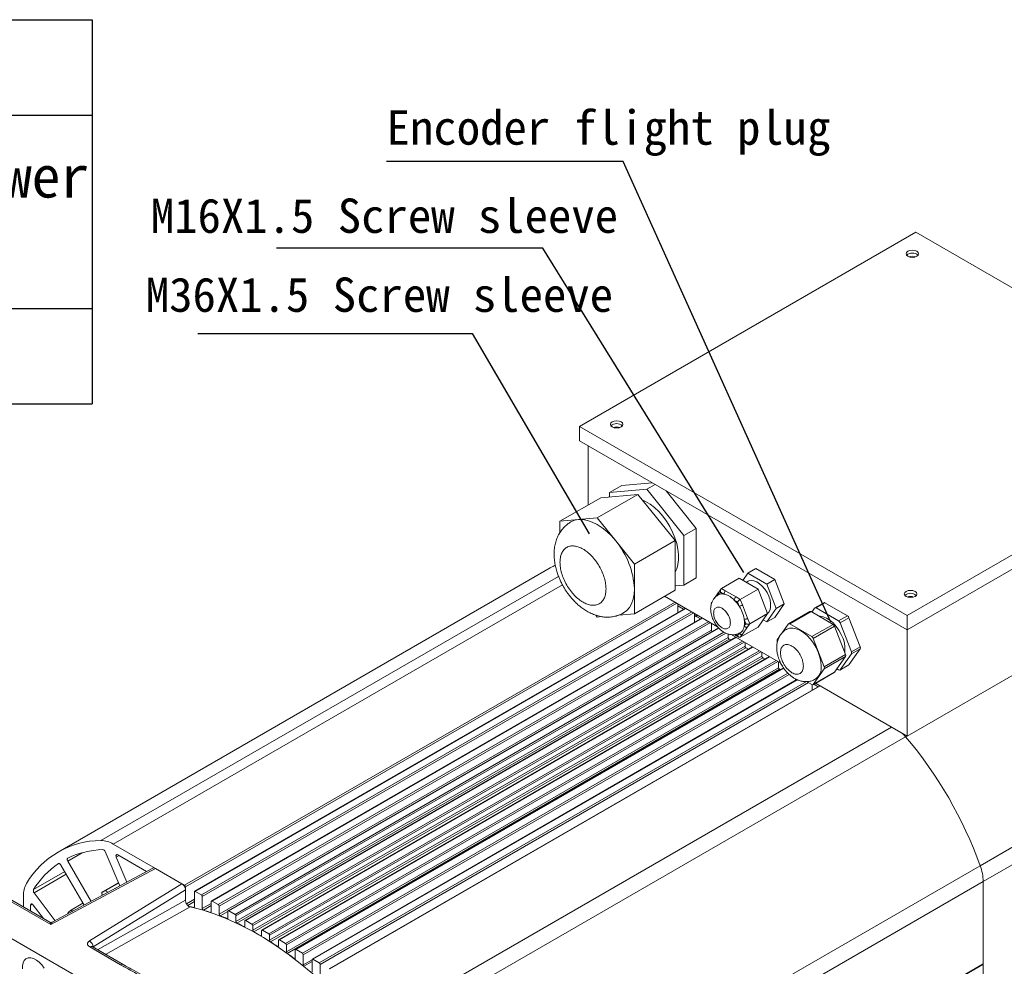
# Model space of a CAD drawing. Header units: inches. Extents: x -2985 to 8431, y -15940 to -4411.
# Tile 14 of 16: x 360 to 636, y -15518 to -15254. Entities that reach past the tile are written whole.
import ezdxf

# ---------------------------------------------------------------- set-up
doc = ezdxf.new("R2010")
doc.units = ezdxf.units.IN
doc.header["$MEASUREMENT"] = 0
doc.layers.add('尺寸线', color=7, linetype='Continuous')

# ---------------------------------------------------------------- blocks, each defined once
blk = doc.blocks.new('*T50')
at = {"color": 0, "linetype": 'ByBlock', "lineweight": -2, "transparency": 16777216}
for p, q in [((0, 0), (1240.9, 0)), ((0, 0), (0, -107.37)), ((1240.9, 0), (1240.9, -107.37)), ((0, -26.66), (1240.9, -26.66)), ((162.93, -26.66), (162.93, -107.37)), ((340.68, -26.66), (340.68, -107.37)), ((414.74, -26.66), (414.74, -107.37)), ((488.8, -26.66), (488.8, -107.37)), ((651.73, -26.66), (651.73, -107.37)), ((814.66, -26.66), (814.66, -107.37)), ((888.72, -26.66), (888.72, -107.37)), ((962.78, -26.66), (962.78, -107.37)), ((1036.84, -26.66), (1036.84, -107.37)), ((1166.84, -26.66), (1166.84, -107.37)), ((0, -51.04), (340.68, -51.04)), ((74.06, -51.04), (74.06, -107.37)), ((236.99, -51.04), (236.99, -107.37)), ((488.8, -51.04), (814.66, -51.04)), ((562.86, -51.04), (562.86, -107.37)), ((725.79, -51.04), (725.79, -107.37)), ((0, -80.71), (1240.9, -80.71)), ((0, -107.37), (1240.9, -107.37))]:
    blk.add_line(p, q, dxfattribs=at)
at = {"color": 0, "transparency": 16777216, "attachment_point": 5}
for s, insert, char_height, width in [('{\\fSimSun|b0|i0|c0|p34;Motor specifications}', (620.45, -13.33), 11.8497, 1240.7847), ('{\\fSimSun|b0|i0|c0|p34;No. of motor poles}', (925.75, -53.69), 11.8497, 73.9403), ('{\\fSimSun|b0|i0|c0|p34;Torque factor Nm/A}', (999.81, -53.69), 11.8497, 73.9403), ('{\\fSimSun|b0|i0|c0|p34;Power KW}', (81.47, -38.85), 11.8479, 162.8127), ('{\\fSimSun|b0|i0|c0|p34;Speed rpm}', (251.81, -38.85), 11.8479, 177.6248), ('{\\fSimSun|b0|i0|c0|p34;Current A}', (570.26, -38.85), 11.8479, 162.8127), ('{\\fSimSun|b0|i0|c0|p34;Torque N.m}', (733.2, -38.85), 11.8479, 162.8127), ('{\\fSimSun|b0|i0|c0|p34;Inertia Kg.m²}', (851.69, -53.69), 11.8497, 73.9403), ('{\\fSimSun|b0|i0|c0|p34;Fan power W}', (1203.87, -53.69), 11.8497, 73.9403), ('{\\fSimSun|b0|i0|c0|p34;Frequency Hz}', (377.71, -53.69), 10.7709, 73.9403), ('{\\fSimSun|b0|i0|c0|p34;Voltage V}', (451.77, -53.69), 11.8479, 73.9403), ('{\\fSimSun|b0|i0|c0|p34;Encoder type}', (1101.84, -53.69), 11.8497, 129.88), ('{\\fSimSun|b0|i0|c0|p34;Operational rating}', (37.03, -65.88), 9.425, 73.9403), ('{\\fSimSun|b0|i0|c0|p34;30 minutes overload}', (118.5, -65.88), 9.425, 88.7524), ('{\\fSimSun|b0|i0|c0|p34;Operational rating}', (199.96, -65.88), 9.425, 73.9403), ('{\\fSimSun|b0|i0|c0|p34;Max mechanical speed}', (288.84, -65.88), 9.425, 103.5644), ('{\\fSimSun|b0|i0|c0|p34;Operational rating}', (525.83, -65.88), 9.425, 73.9403), ('{\\fSimSun|b0|i0|c0|p34;30 minutes overload}', (607.29, -65.88), 9.425, 88.7524), ('{\\fSimSun|b0|i0|c0|p34;Operational rating}', (688.76, -65.88), 9.425, 73.9403), ('{\\fSimSun|b0|i0|c0|p34;\\H0.7955x;30 minutes overload}', (770.23, -65.88), 11.8479, 88.7524), ('{\\fSimSun|b0|i0|c0|p34;5V - Incremental 2500 lines}', (1101.84, -94.04), 9.4264, 129.88), ('18.5', (37.03, -94.04), 11.848, 73.9403), ('22', (118.5, -94.04), 11.848, 88.7524), ('1500', (199.96, -94.04), 11.848, 73.9403), ('6000', (288.84, -94.04), 11.848, 103.5644), ('100', (377.71, -94.04), 11.848, 73.9403), ('380', (451.77, -94.04), 11.848, 73.9403), ('35.7', (525.83, -94.04), 11.848, 73.9403), ('42', (607.29, -94.04), 11.848, 88.7524), ('118', (688.76, -94.04), 11.848, 73.9403), ('140', (770.23, -94.04), 11.848, 88.7524), ('0.0954', (851.69, -94.04), 11.85, 73.9403), ('4', (925.75, -94.04), 11.85, 73.9403), ('3.30', (999.81, -94.04), 11.85, 73.9403), ('40', (1203.87, -94.04), 11.85, 73.9403)]:
    blk.add_mtext(s, dxfattribs=dict(at, insert=insert, char_height=char_height, width=width))

msp = doc.modelspace()

# ---------------------------------------------------------------- linework, layer by layer
at = {"color": 7, "linetype": 'Continuous', "lineweight": 15}
for p, q in [((516.8237, -15367.4998), (610.8689, -15313.222)), ((610.8689, -15313.222), (702.4393, -15366.0714)), ((702.4393, -15366.0714), (608.3941, -15420.3492)), ((608.3941, -15420.3492), (516.8237, -15367.4998)), ((516.8237, -15371.5013), (516.8237, -15367.4998)), ((608.3941, -15424.3507), (516.8237, -15371.5013)), ((702.4393, -15370.073), (608.3941, -15424.3507)), ((519.2986, -15389.4314), (519.2986, -15372.9297)), ((537.1709, -15383.2446), (528.7031, -15384.0036)), ((528.7031, -15384.0036), (525.2383, -15386.0033)), ((535.6328, -15385.0716), (525.2383, -15386.0033)), ((525.2383, -15386.0033), (525.2383, -15387.2098)), ((535.6328, -15385.0716), (537.9846, -15383.7142)), ((546.0272, -15398.0016), (535.6328, -15385.0716)), ((549.4921, -15396.0019), (541.0243, -15385.4686)), ((522.7634, -15387.4317), (511.379, -15394.0022)), ((521.7735, -15393.0704), (533.1579, -15386.4999)), ((533.1579, -15386.4999), (522.7634, -15387.4317)), ((543.5524, -15399.4299), (533.1579, -15386.4999)), ((516.5762, -15393.5363), (511.379, -15394.0022)), ((511.379, -15394.0022), (511.379, -15397.164)), ((521.7735, -15393.0704), (516.5762, -15393.5363)), ((526.9707, -15399.5354), (521.7735, -15393.0704)), ((549.4921, -15396.0019), (546.0272, -15398.0016)), ((549.4921, -15409.8636), (549.4921, -15396.0019)), ((532.1679, -15406.0004), (526.9707, -15399.5354)), ((543.5524, -15399.4299), (532.1679, -15406.0004)), ((543.5524, -15413.2917), (543.5524, -15399.4299)), ((546.0272, -15411.8633), (546.0272, -15398.0016)), ((608.3941, -15454.0772), (699.9644, -15401.2278)), ((508.6655, -15407.0841), (371.0626, -15486.501)), ((510.0654, -15406.2762), (508.6655, -15407.0841)), ((508.6655, -15407.0841), (510.0636, -15406.3399)), ((508.6655, -15407.0841), (510.0536, -15406.3448)), ((532.1679, -15412.9313), (532.1679, -15406.0004)), ((566.1527, -15407.2606), (563.9253, -15408.5461)), ((571.4395, -15410.3118), (566.1527, -15407.2606)), ((549.4921, -15409.8636), (546.0272, -15411.8633)), ((561.4504, -15409.9744), (556.5007, -15412.8312)), ((566.7372, -15413.0257), (561.4504, -15409.9744)), ((563.9253, -15408.5461), (562.4972, -15410.5786)), ((569.2121, -15411.5974), (563.9253, -15408.5461)), ((571.4395, -15410.3118), (569.2121, -15411.5974)), ((574.0829, -15417.1252), (571.4395, -15410.3118)), ((532.1679, -15419.8621), (532.1679, -15412.9313)), ((543.5524, -15413.2917), (532.1679, -15419.8621)), ((543.5524, -15412.0852), (546.0272, -15411.8633)), ((556.3478, -15412.9744), (555.7564, -15413.8161)), ((557.701, -15413.5239), (556.5007, -15412.8312)), ((560.5872, -15415.1897), (557.701, -15413.5239)), ((566.7372, -15413.0257), (561.7875, -15415.8824)), ((563.9444, -15410.8124), (563.4234, -15411.1131)), ((569.3806, -15419.8391), (566.7372, -15413.0257)), ((571.8555, -15418.4107), (569.2121, -15411.5974)), ((540.6394, -15414.9729), (555.4118, -15423.4987)), ((555.5921, -15414.6319), (555.8342, -15414.5042)), ((555.8342, -15414.5042), (556.2915, -15413.8534)), ((556.2915, -15413.8534), (557.206, -15414.3813)), ((560.0922, -15416.047), (561.0067, -15416.5748)), ((561.7875, -15415.8824), (560.5872, -15415.1897)), ((562.3876, -15417.4294), (561.7875, -15415.8824)), ((546.4197, -15418.309), (409.2393, -15497.4821)), ((544.2948, -15417.0826), (544.2948, -15419.5354)), ((545.9242, -15418.595), (544.2948, -15417.6546)), ((561.0067, -15416.5748), (561.464, -15417.7535)), ((563.8307, -15421.1489), (562.3876, -15417.4294)), ((569.2121, -15422.1729), (571.8555, -15418.4107)), ((571.4395, -15420.8873), (574.0829, -15417.1252)), ((574.0829, -15417.1252), (571.8555, -15418.4107)), ((582.548, -15418.2936), (581.7626, -15419.4114)), ((585.1016, -15416.7922), (582.6268, -15418.2205)), ((582.9767, -15418.2552), (585.4515, -15416.8268)), ((589.2637, -15421.8837), (582.9767, -15418.2552)), ((591.7386, -15420.4553), (585.4515, -15416.8268)), ((551.122, -15421.0229), (413.9415, -15500.196)), ((521.3587, -15420.278), (521.7735, -15420.7939)), ((521.7735, -15420.7939), (523.0218, -15420.682)), ((527.8666, -15420.2477), (532.1679, -15419.8621)), ((548.9971, -15419.7965), (548.9971, -15422.2493)), ((549.4921, -15420.6542), (548.9971, -15420.3685)), ((548.9971, -15420.3685), (550.6265, -15421.3089)), ((549.4921, -15420.0822), (549.4921, -15420.6542)), ((549.9876, -15420.3682), (549.4921, -15420.6542)), ((551.1007, -15421.0109), (551.1007, -15421.0352)), ((562.9071, -15421.473), (563.3644, -15422.6516)), ((564.4309, -15422.6958), (563.8307, -15421.1489)), ((569.3806, -15419.8391), (564.4309, -15422.6958)), ((566.7372, -15423.6012), (569.3806, -15419.8391)), ((568.1653, -15421.5687), (569.2121, -15422.1729)), ((571.4395, -15420.8873), (569.2121, -15422.1729)), ((581.2133, -15419.2617), (575.2736, -15422.6898)), ((575.6235, -15422.7244), (581.5632, -15419.2963)), ((587.7073, -15422.8424), (581.5632, -15419.2963)), ((591.7386, -15420.4553), (589.2637, -15421.8837)), ((589.6924, -15422.4169), (592.1672, -15420.9885)), ((595.3107, -15429.0909), (592.1672, -15420.9885)), ((608.3941, -15420.3492), (608.3941, -15424.3507)), ((416.0964, -15503.9098), (553.6994, -15424.4929)), ((555.6955, -15423.8111), (418.6438, -15502.9099)), ((553.6994, -15422.5104), (553.6994, -15424.4929)), ((566.7372, -15423.6012), (561.7875, -15426.4579)), ((562.3876, -15425.6038), (563.8307, -15423.55)), ((563.3644, -15422.6516), (562.9071, -15423.3024)), ((563.8307, -15423.55), (564.4309, -15422.6958)), ((575.1949, -15422.7628), (573.4801, -15425.2033)), ((581.7676, -15426.2704), (575.6235, -15422.7244)), ((587.7073, -15422.8424), (581.7676, -15426.2704)), ((582.1963, -15426.8037), (588.136, -15423.3756)), ((591.2081, -15431.2939), (588.136, -15423.3756)), ((592.8359, -15430.5193), (589.6924, -15422.4169)), ((608.3941, -15424.3507), (608.3941, -15454.0772)), ((420.7986, -15505.9349), (558.4016, -15426.518)), ((558.6711, -15426.9583), (421.0681, -15506.3752)), ((560.5265, -15426.4507), (423.346, -15505.6237)), ((558.4016, -15425.5559), (558.4016, -15426.518)), ((559.2712, -15425.7262), (573.1069, -15433.7114)), ((560.1687, -15425.763), (560.2373, -15425.7998)), ((560.2373, -15425.7998), (561.3539, -15426.4443)), ((561.464, -15425.3562), (561.0067, -15426.007)), ((561.7875, -15426.4579), (562.3876, -15425.6038)), ((572.7211, -15426.2834), (572.1228, -15427.135)), ((585.2684, -15434.7219), (582.1963, -15426.8037)), ((425.5009, -15508.3646), (563.1039, -15428.9477)), ((563.3552, -15429.3786), (425.7522, -15508.7955)), ((565.2288, -15429.1646), (428.0483, -15508.3376)), ((563.1039, -15427.9382), (563.1039, -15428.9477)), ((592.1672, -15434.1365), (595.3107, -15429.6626)), ((595.3107, -15429.0909), (592.8359, -15430.5193)), ((592.8359, -15431.091), (595.3107, -15429.6626)), ((430.2031, -15511.1942), (567.8061, -15431.7773)), ((568.0393, -15432.1972), (430.4363, -15511.6141)), ((569.931, -15431.8785), (432.7506, -15511.0515)), ((567.8061, -15430.6521), (567.8061, -15431.7773)), ((591.2081, -15431.2939), (585.2684, -15434.7219)), ((585.2684, -15435.2936), (591.2081, -15431.8655)), ((588.136, -15436.2377), (591.2081, -15431.8655)), ((589.6924, -15435.5648), (592.8359, -15431.091)), ((434.9054, -15514.4254), (572.5084, -15435.0085)), ((572.7233, -15435.4159), (435.1203, -15514.8328)), ((573.8837, -15435.025), (437.4528, -15513.7654)), ((572.5084, -15433.366), (572.5084, -15435.0085)), ((572.7233, -15435.4159), (572.9362, -15435.5718)), ((582.1963, -15439.6658), (585.2684, -15435.2936)), ((588.7785, -15435.3232), (589.2637, -15435.6033)), ((589.6136, -15435.6379), (592.0885, -15434.2095)), ((592.1672, -15434.1365), (589.6924, -15435.5648)), ((723.8737, -15435.4808), (628.8385, -15490.3299)), ((577.6241, -15438.294), (442.1551, -15516.4793)), ((577.2106, -15438.0949), (577.2106, -15438.5326)), ((582.1175, -15439.7388), (588.0572, -15436.3107)), ((588.136, -15436.2377), (582.1963, -15439.6658)), ((584.0378, -15440.0201), (446.8573, -15519.1932)), ((580.3105, -15438.8632), (581.7676, -15439.7042)), ((581.9129, -15439.7629), (581.9129, -15441.2465)), ((583.5423, -15440.3061), (582.3385, -15439.6113)), ((582.834, -15439.3253), (608.3941, -15454.0772)), ((629.678, -15494.7749), (724.7131, -15439.9258)), ((608.0099, -15454.2536), (470.4069, -15533.6705)), ((386.4991, -15484.274), (406.4444, -15495.7854)), ((388.3294, -15495.9798), (384.2319, -15486.397)), ((395.8273, -15491.9444), (387.7536, -15487.2847)), ((378.3425, -15501.3547), (371.867, -15490.1389)), ((373.792, -15489.0267), (380.301, -15500.3006)), ((387.3397, -15487.9309), (390.3227, -15494.907)), ((628.8385, -15490.3299), (491.2356, -15569.7468)), ((369.0791, -15506.7868), (398.2779, -15491.0721)), ((397.5896, -15490.996), (369.4435, -15506.1441)), ((398.2779, -15491.0721), (405.7013, -15495.3565)), ((405.7013, -15495.3565), (379.856, -15511.3525)), ((387.9507, -15495.094), (383.4588, -15497.6865)), ((492.075, -15574.1918), (629.678, -15494.7749)), ((629.678, -15587.72), (629.678, -15494.7749)), ((629.678, -15494.7749), (629.678, -15517.8098)), ((353.7685, -15497.9504), (369.0791, -15506.7868)), ((368.7652, -15506.1325), (354.5584, -15497.9332)), ((361.4017, -15498.7743), (361.4017, -15501.8827)), ((364.3728, -15497.8707), (370.2485, -15505.7108)), ((380.8799, -15513.0468), (406.6918, -15497.0715)), ((383.4988, -15498.5796), (383.4251, -15498.4327)), ((383.4959, -15497.6692), (384.263, -15497.3894)), ((406.6918, -15496.214), (406.6918, -15500.003)), ((406.6918, -15500.0025), (406.6918, -15497.0715)), ((409.1667, -15501.8524), (409.1667, -15497.6424)), ((409.4142, -15497.4994), (411.1466, -15498.4992)), ((363.3816, -15501.3659), (363.3816, -15503.0254)), ((366.9709, -15505.0969), (364.1479, -15501.3302)), ((378.0351, -15500.8223), (374.5347, -15502.8425)), ((411.3941, -15498.9279), (411.3941, -15502.3007)), ((413.869, -15503.2121), (413.869, -15500.3563)), ((414.1165, -15500.2133), (415.8489, -15501.2131)), ((344.859, -15503.0925), (434.3714, -15554.7542)), ((373.8753, -15503.391), (374.501, -15502.8661)), ((416.0964, -15501.6418), (416.0964, -15503.9098)), ((418.5712, -15504.9983), (418.5712, -15503.0702)), ((418.8187, -15502.9272), (420.5511, -15503.927)), ((420.7986, -15504.3557), (420.7986, -15505.9349)), ((423.2735, -15507.1948), (423.2735, -15505.784)), ((423.521, -15505.6411), (425.2534, -15506.6409)), ((425.5009, -15507.0696), (425.5009, -15508.3646)), ((427.9758, -15509.793), (427.9758, -15508.4979)), ((428.2232, -15508.3549), (429.9557, -15509.3548)), ((430.2031, -15509.7835), (430.2031, -15511.1942)), ((432.678, -15512.7911), (432.678, -15511.2118)), ((432.9255, -15511.0688), (434.6579, -15512.0687)), ((434.9054, -15512.4973), (434.9054, -15514.4254)), ((379.9069, -15513.0361), (388.5233, -15518.009)), ((389.2232, -15517.9397), (380.6068, -15512.9668)), ((437.3803, -15516.1937), (437.3803, -15513.9257)), ((437.6278, -15513.7827), (439.3602, -15514.7826)), ((439.6077, -15515.2112), (439.6077, -15518.0671)), ((442.0825, -15520.0124), (442.0825, -15516.6396)), ((442.33, -15516.4966), (444.0624, -15517.4965)), ((444.3099, -15517.9251), (444.3099, -15521.0578)), ((602.6025, -15533.5548), (629.6054, -15517.9701))]:
    msp.add_line(p, q, dxfattribs=at)
at = {"color": 8, "linetype": 'Continuous', "lineweight": 15}
for p, q in [((510.9775, -15409.4429), (383.0697, -15483.2643)), ((386.4991, -15484.274), (512.0677, -15411.8027)), ((543.5524, -15416.6541), (406.4444, -15495.7854)), ((544.0475, -15416.9399), (406.6918, -15496.214)), ((409.4142, -15497.4994), (546.5222, -15418.3682)), ((548.2546, -15419.368), (411.1466, -15498.4992)), ((548.7497, -15419.6538), (411.3941, -15498.9279)), ((414.1165, -15500.2133), (551.2245, -15421.0821)), ((552.9569, -15422.0819), (415.8489, -15501.2131)), ((553.452, -15422.3677), (416.0964, -15501.6418)), ((418.8187, -15502.9272), (555.7696, -15423.8866)), ((557.2267, -15425.0454), (420.5511, -15503.927)), ((557.7551, -15425.3119), (420.7986, -15504.3557)), ((423.521, -15505.6411), (560.629, -15426.5098)), ((561.0067, -15426.007), (560.4375, -15425.6785)), ((562.3614, -15427.5097), (425.2534, -15506.6409)), ((562.8565, -15427.7954), (425.5009, -15507.0696)), ((428.2232, -15508.3549), (565.3312, -15429.2237)), ((567.0637, -15430.2236), (429.9557, -15509.3548)), ((567.5588, -15430.5093), (430.2031, -15509.7835)), ((432.9255, -15511.0688), (570.0335, -15431.9376)), ((571.7659, -15432.9375), (434.6579, -15512.0687)), ((572.261, -15433.2232), (434.9054, -15512.4973)), ((437.6278, -15513.7827), (573.9404, -15435.1105)), ((575.0497, -15436.47), (439.3602, -15514.7826)), ((575.4266, -15436.824), (439.6077, -15515.2112)), ((442.33, -15516.4966), (577.7446, -15438.3427)), ((580.3068, -15438.8637), (444.0624, -15517.4965)), ((580.8042, -15439.1481), (444.3099, -15517.9251)), ((447.0323, -15519.2105), (584.1403, -15440.0793)), ((604.0856, -15451.5906), (466.9776, -15530.7218)), ((608.3548, -15454.0546), (608.0099, -15454.2536)), ((373.792, -15489.0267), (377.8252, -15486.699)), ((388.1065, -15487.4883), (387.3397, -15487.9309)), ((371.1533, -15489.7435), (371.1815, -15489.7272)), ((372.9361, -15491.9906), (364.2074, -15497.0283)), ((364.3728, -15497.8707), (373.3422, -15492.6941)), ((383.4959, -15497.6692), (387.9521, -15495.0973)), ((388.008, -15495.228), (384.263, -15497.3894)), ((387.0019, -15496.6942), (388.3117, -15495.9383)), ((363.8768, -15501.0801), (363.3816, -15501.3659)), ((382.1138, -15513.8366), (406.6918, -15500.0025)), ((406.9813, -15500.9605), (409.1667, -15499.6992)), ((409.1667, -15500.345), (407.3099, -15501.4167)), ((411.3941, -15502.3007), (413.869, -15500.8724)), ((413.869, -15501.5032), (411.7, -15502.755)), ((407.9727, -15501.8336), (384.3408, -15515.1219)), ((408.9882, -15502.0239), (409.1569, -15501.9265)), ((413.6722, -15503.3783), (413.8637, -15503.2678)), ((418.5712, -15503.0955), (416.3841, -15504.3578)), ((418.3563, -15505.1575), (418.5691, -15505.0347)), ((423.0404, -15507.3455), (423.2731, -15507.2112)), ((427.7244, -15509.9337), (427.9758, -15509.7887)), ((380.8196, -15513.0897), (380.8799, -15513.0468)), ((380.8799, -15513.0468), (380.8799, -15513.1245)), ((432.4085, -15512.9202), (432.678, -15512.7647)), ((437.0926, -15516.3096), (437.3803, -15516.1436)), ((439.6077, -15518.0671), (442.0825, -15516.6387)), ((442.0825, -15517.1456), (439.8044, -15518.4604)), ((629.678, -15517.8098), (602.4766, -15533.509))]:
    msp.add_line(p, q, dxfattribs=at)
at = {"color": 7, "linetype": 'Continuous', "lineweight": 15, "flags": 128}
for points in [[(608.6415, -15319.9353), (609.2093, -15320.1543), (609.879, -15320.2312), (610.5487, -15320.1543), (611.1164, -15319.9353), (611.4958, -15319.6077), (611.629, -15319.2212), (611.4958, -15318.8346), (611.1164, -15318.507), (610.5487, -15318.288), (609.879, -15318.2112), (609.2093, -15318.288), (608.6415, -15318.507), (608.2622, -15318.8346), (608.129, -15319.2212), (608.2622, -15319.6077), (608.6415, -15319.9353)], [(525.9808, -15367.6426), (526.5485, -15367.8616), (527.2182, -15367.9384), (527.8879, -15367.8616), (528.4556, -15367.6426), (528.835, -15367.3149), (528.9682, -15366.9284), (528.835, -15366.5419), (528.4556, -15366.2142), (527.8879, -15365.9953), (527.2182, -15365.9184), (526.5485, -15365.9953), (525.9808, -15366.2142), (525.6014, -15366.5419), (525.4682, -15366.9284), (525.6014, -15367.3149), (525.9808, -15367.6426)], [(534.3832, -15388.0242), (535.3218, -15388.4704), (536.5641, -15389.2375), (537.7882, -15390.1933), (538.9703, -15391.3192), (540.0875, -15392.5932), (541.118, -15393.9907), (542.0418, -15395.4844), (542.8407, -15397.0452), (543.4994, -15398.6428), (544.005, -15400.246), (544.3476, -15401.8237), (544.5206, -15403.3451), (544.5206, -15404.7807), (544.3476, -15406.1024), (544.005, -15407.2846), (543.5524, -15408.218)], [(514.4238, -15394.2014), (515.4457, -15393.7562), (516.5762, -15393.5363)], [(516.5762, -15393.5363), (517.7957, -15393.5456), (519.0832, -15393.7839), (520.4167, -15394.2472), (521.7735, -15394.9275), (523.1302, -15395.8133), (524.4638, -15396.8892), (525.7513, -15398.1371), (526.9707, -15399.5354)], [(563.9444, -15410.8124), (564.1654, -15410.7048), (564.8298, -15410.568), (565.5755, -15410.6552), (566.3677, -15410.9624), (567.1693, -15411.4752), (567.9428, -15412.1697), (568.652, -15413.0132), (569.2638, -15413.9665), (569.7496, -15414.985), (570.0867, -15416.0209), (570.2592, -15417.0259), (570.2592, -15417.953), (570.0867, -15418.7588), (569.7496, -15419.4057), (569.3633, -15419.7945)], [(532.1679, -15412.9313), (532.079, -15414.4469), (531.8138, -15415.8339), (531.3767, -15417.0686), (530.7754, -15418.1299), (530.02, -15418.9995), (529.1235, -15419.6627), (529.1231, -15419.6629)], [(608.1466, -15415.0642), (608.7143, -15415.2832), (609.384, -15415.36), (610.0537, -15415.2832), (610.6214, -15415.0642), (611.0008, -15414.7365), (611.134, -15414.35), (611.0008, -15413.9635), (610.6214, -15413.6359), (610.0537, -15413.4169), (609.384, -15413.34), (608.7143, -15413.4169), (608.1466, -15413.6359), (607.7672, -15413.9635), (607.634, -15414.35), (607.7672, -15414.7365), (608.1466, -15415.0642)], [(583.7253, -15420.5442), (584.064, -15420.5426), (584.9532, -15420.7004), (585.8847, -15421.0833), (586.8246, -15421.6775), (587.7391, -15422.4615), (588.5951, -15423.4069), (589.3616, -15424.4797), (590.011, -15425.641), (590.5197, -15426.8489), (590.8694, -15428.0597), (591.0475, -15429.2296), (591.0475, -15430.3164), (590.9937, -15430.7413)], [(574.6644, -15424.2464), (574.7619, -15424.1924), (575.5598, -15423.918), (576.4584, -15423.8782), (577.4289, -15424.0741), (578.4402, -15424.4995), (579.4597, -15425.1408), (580.4546, -15425.9773), (581.3929, -15426.9821), (582.2446, -15428.1229), (582.9822, -15429.363), (583.582, -15430.6627), (584.0248, -15431.9801), (584.2963, -15433.2729), (584.3878, -15434.4995)], [(607.2454, -15453.4143), (607.6087, -15453.7982), (608.0099, -15454.2536)], [(607.2454, -15453.4143), (607.6087, -15453.7982), (608.0099, -15454.2536)], [(387.7536, -15487.2847), (387.6221, -15487.2293), (387.5001, -15487.2191), (387.3963, -15487.2546), (387.3181, -15487.3333), (387.2713, -15487.4497), (387.2591, -15487.5952), (387.2825, -15487.7596), (387.3397, -15487.9309)], [(371.1533, -15489.7435), (371.2278, -15489.7103), (371.314, -15489.7026), (371.4084, -15489.7207), (371.5071, -15489.7639), (371.6063, -15489.8304), (371.7019, -15489.9175), (371.79, -15490.0218), (371.867, -15490.1389)], [(373.792, -15489.0267), (373.7291, -15488.9014), (373.6829, -15488.773), (373.6552, -15488.6466), (373.6471, -15488.5275), (373.6591, -15488.4203), (373.6906, -15488.3295), (373.7403, -15488.2587), (373.8063, -15488.2107)], [(383.4251, -15498.4327), (383.3715, -15498.3084), (383.3346, -15498.1834), (383.316, -15498.0627), (383.3163, -15497.9508), (383.3355, -15497.8521), (383.3729, -15497.7702), (383.427, -15497.7085), (383.4959, -15497.6692)], [(363.3816, -15501.3659), (363.3993, -15501.2243), (363.4514, -15501.1134), (363.5341, -15501.0412), (363.6413, -15501.0129), (363.7655, -15501.0304), (363.8976, -15501.0926), (364.0282, -15501.195), (364.1479, -15501.3302)], [(374.501, -15502.8661), (374.5694, -15502.8261), (374.6499, -15502.81), (374.7394, -15502.8185), (374.8345, -15502.8512), (374.9316, -15502.9069), (375.0268, -15502.9834), (375.1166, -15503.0777), (375.1241, -15503.0868)], [(443.3796, -15521.5585), (442.1683, -15520.4954), (438.7869, -15517.6809), (435.37, -15515.0593), (431.9276, -15512.6384), (428.4698, -15510.4254), (425.0069, -15508.4268), (421.5491, -15506.6485), (418.1066, -15505.0958), (414.6897, -15503.7733), (411.3084, -15502.6848), (407.9727, -15501.8336)], [(409.1667, -15501.8524), (409.1635, -15501.8964), (409.154, -15501.9356), (409.1384, -15501.9689), (409.1171, -15501.9955), (409.0907, -15502.0147), (409.0599, -15502.026), (409.0254, -15502.0291), (408.9882, -15502.0239)], [(413.869, -15503.2121), (413.8654, -15503.2585), (413.8547, -15503.2995), (413.8373, -15503.3338), (413.8136, -15503.3604), (413.7843, -15503.3785), (413.7503, -15503.3877), (413.7126, -15503.3876), (413.6722, -15503.3783)], [(418.5712, -15504.9983), (418.5672, -15505.0471), (418.5554, -15505.0897), (418.5361, -15505.1248), (418.5099, -15505.1512), (418.4777, -15505.1681), (418.4406, -15505.1748), (418.3997, -15505.1713), (418.3563, -15505.1575)], [(432.678, -15512.7911), (432.6727, -15512.8469), (432.657, -15512.8942), (432.6316, -15512.9309), (432.5976, -15512.9555), (432.5564, -15512.967), (432.5098, -15512.9647), (432.4598, -15512.9489), (432.4085, -15512.9202)], [(367.2047, -15518.9936), (366.5403, -15518.0898), (365.7945, -15517.3163), (365.0024, -15516.7091), (364.2008, -15516.2967), (363.4273, -15516.0983), (362.7181, -15516.1232), (362.1063, -15516.3703), (361.6205, -15516.8279), (361.2834, -15517.4748), (361.1108, -15518.2806), (361.1108, -15519.2077)], [(437.3803, -15516.1937), (437.3745, -15516.2518), (437.3574, -15516.3005), (437.3298, -15516.3376), (437.2929, -15516.3612), (437.2486, -15516.3703), (437.1989, -15516.3644), (437.146, -15516.3439), (437.0926, -15516.3096)]]:
    msp.add_lwpolyline(points, dxfattribs=at)
at = {"color": 7, "linetype": 'Continuous', "lineweight": 15}
for centre, radius, start, end in [((609.879, -15321.3215), 2.3032, 46.531777, 133.468223), ((609.879, -15322.7543), 2.8309, 70.934117, 109.066147), ((527.2182, -15369.0288), 2.3032, 46.531935, 133.468065), ((527.2182, -15370.4615), 2.8309, 70.93393, 109.065938), ((509.6292, -15413.9696), 22.5626, 2.637572, 39.772224), ((558.2805, -15414.4301), 1.0756, 122.602289, 177.397956), ((556.7341, -15416.8305), 2.4943, 79.094768, 111.149799), ((561.1667, -15416.0958), 1.0756, 122.602289, 177.397956), ((553.1564, -15423.0273), 9.8402, 32.408456, 45.183407), ((609.384, -15416.4504), 2.3032, 46.531935, 133.468065), ((609.384, -15417.8831), 2.8309, 70.933726, 109.065878), ((561.0555, -15415.1111), 2.6737, 278.788107, 299.883123), ((582.782, -15418.4936), 0.3078, 50.764046, 139.479543), ((585.2464, -15417.1149), 0.3537, 54.543057, 114.155449), ((562.4986, -15418.8306), 2.6738, 278.788428, 299.882331), ((557.227, -15422.3877), 5.7532, 350.85171, 9.14829), ((581.358, -15419.5844), 0.3537, 54.543171, 114.153048), ((591.1594, -15421.3599), 1.0741, 20.224965, 57.367285), ((554.2427, -15424.4668), 0.544, 182.74178, 226.908532), ((563.5219, -15422.8553), 0.7602, 216.027282, 293.964935), ((575.4288, -15422.9627), 0.3078, 50.759105, 139.485613), ((587.1281, -15423.747), 1.0742, 20.226264, 57.365539), ((588.6845, -15422.7882), 1.0741, 20.224965, 57.367285), ((558.9306, -15426.4968), 0.5294, 182.297659, 240.651512), ((526.8642, -15494.0639), 74.2619, 64.183585, 64.63986), ((562.0789, -15424.9091), 0.7603, 216.028036, 293.964182), ((572.6944, -15427.4208), 0.6391, 153.434253, 206.565747), ((581.1884, -15427.175), 1.0742, 20.226264, 57.365539), ((563.6399, -15428.9238), 0.5365, 182.556984, 237.955265), ((522.5793, -15502.2867), 83.5361, 60.184791, 60.78273), ((594.739, -15429.3768), 0.6392, 333.439336, 26.560664), ((568.3476, -15431.7513), 0.5421, 182.744495, 235.334773), ((517.6015, -15510.4814), 93.1256, 56.744386, 57.206699), ((590.6363, -15431.5797), 0.6393, 333.441298, 26.558702), ((592.2641, -15430.8051), 0.6392, 333.439336, 26.560664), ((573.0537, -15434.9813), 0.546, 182.864805, 232.767657), ((580.4884, -15434.9567), 3.9261, 304.759348, 6.686552), ((584.6966, -15435.0077), 0.6393, 333.441298, 26.558702), ((591.9909, -15434.0254), 0.2084, 297.909925, 327.781153), ((587.9189, -15436.0826), 0.2669, 301.233397, 324.454349), ((589.4584, -15435.3649), 0.3078, 230.76128, 319.483438), ((581.9623, -15439.4658), 0.3078, 230.765742, 319.478976), ((518.0827, -15530.2239), 117.7216, 19.808938, 40.191073), ((383.2758, -15507.6633), 24.3999, 90.483907, 149.551339), ((382.9669, -15489.9418), 6.6783, 58.068749, 89.117536), ((384.2973, -15510.0562), 24.2341, 91.684046, 115.65202), ((383.4412, -15486.6504), 0.8303, 17.772547, 80.017653), ((384.846, -15509.7528), 24.2459, 124.384302, 148.34446), ((616.2926, -15495.0009), 13.3872, 0.967293, 20.421053), ((368.0822, -15498.5482), 6.6844, 150.908696, 181.938526), ((406.1546, -15496.2384), 0.5378, 2.602447, 57.397061), ((364.9881, -15497.3125), 0.8308, 159.9981, 222.219188), ((384.2993, -15498.0646), 0.6762, 21.996329, 93.070971), ((409.3176, -15497.6179), 0.1529, 50.814318, 189.2224), ((410.8569, -15498.9523), 0.5378, 2.601353, 57.398156), ((414.0199, -15500.3318), 0.1529, 50.81659, 189.220128), ((415.5591, -15501.6662), 0.5378, 2.602447, 57.397061), ((374.2112, -15503.6941), 0.4524, 137.942666, 195.24601), ((396.679, -15552.8248), 52.2709, 76.379637, 77.821133), ((411.9044, -15502.2873), 0.5105, 181.514142, 246.393169), ((394.8853, -15559.3942), 59.0824, 71.459294, 73.465222), ((416.6168, -15503.892), 0.5207, 181.953793, 243.45373), ((392.1631, -15566.9229), 67.0898, 67.019367, 68.836962), ((418.7221, -15503.0457), 0.1529, 50.81659, 189.220128), ((420.2614, -15504.3801), 0.5378, 2.602447, 57.397061), ((421.3276, -15505.9137), 0.5294, 182.297659, 240.651512), ((388.6093, -15574.8355), 75.7654, 62.970841, 64.633106), ((423.4244, -15505.7595), 0.1529, 50.81659, 189.220128), ((424.9636, -15507.094), 0.5378, 2.602447, 57.397061), ((423.125, -15507.2208), 0.1508, 235.854277, 9.93675), ((426.0369, -15508.3407), 0.5365, 182.556984, 237.955265), ((384.2944, -15582.9058), 84.9181, 59.240579, 60.777048), ((427.8241, -15509.817), 0.1535, 229.497416, 9.001706), ((428.1267, -15508.4734), 0.1529, 50.81659, 189.220128), ((429.6659, -15509.8079), 0.5378, 2.602447, 57.397061), ((378.7936, -15513.151), 2.0889, 2.85924, 59.429657), ((430.7446, -15511.1682), 0.5421, 182.744495, 235.334773), ((379.2808, -15590.9985), 94.4392, 55.767003, 57.202197), ((432.8289, -15511.1873), 0.1529, 50.81659, 189.220128), ((434.3681, -15512.5218), 0.5378, 2.602447, 57.397061), ((435.4507, -15514.3982), 0.546, 182.864805, 232.767657), ((373.7199, -15598.8861), 104.0911, 52.495825, 53.85207), ((437.5312, -15513.9012), 0.1529, 50.811343, 189.219461), ((439.0704, -15515.2356), 0.5378, 2.602447, 57.397061), ((440.1551, -15518.0391), 0.5481, 182.925609, 230.227909), ((442.2334, -15516.6151), 0.1529, 50.815379, 189.215425), ((443.7727, -15517.9495), 0.5378, 2.601544, 57.397964), ((629.5035, -15517.8275), 0.1754, 305.543748, 5.764417)]:
    msp.add_arc(centre, radius, start, end, dxfattribs=at)
at = {"color": 8, "linetype": 'Continuous', "lineweight": 15}
for centre, radius, start, end in [((556.2329, -15414.1107), 0.5602, 148.276153, 224.621428), ((380.3169, -15513.6085), 0.7041, 65.692024, 125.609696), ((388.9333, -15518.5814), 0.7041, 65.694387, 125.609297)]:
    msp.add_arc(centre, radius, start, end, dxfattribs=at)
at = {"color": 7, "linetype": 'Continuous', "lineweight": 15}
for centre, major_axis, ratio, start_param, end_param in [((556.7864, -15413.5678), (-0.1725, 0.7808), 0.6978554, 0.21700875, 1.78780508), ((561.5017, -15416.2892), (0.5618, 0.4816), 0.21857323, 0.86196042, 2.43275674), ((554.4288, -15416.9232), (0.7543, -0.0919), 0.56554638, 2.84775525, 3.43543006), ((563.8593, -15422.366), (0.7543, -0.0919), 0.56554638, 4.06743731, 5.63823364), ((561.5017, -15425.7214), (-0.1725, 0.7808), 0.6978554, 1.78780508, 3.3586014), ((398.2779, -15492.2154), (-0.7007, 1.2125), 0.57745275, 5.49744403, 6.26572138), ((405.7013, -15496.4998), (-0.7007, 1.2125), 0.57745275, 3.9266477, 5.49744403)]:
    msp.add_ellipse(centre, major_axis=major_axis, ratio=ratio, start_param=start_param, end_param=end_param, dxfattribs=at)
for points, knots in [([(514.4287, -15394.2138), (514.0909, -15394.4211), (513.3498, -15394.8759), (512.3548, -15395.8126), (511.4736, -15396.9272), (510.7768, -15398.1639), (510.2591, -15399.4814), (509.9096, -15400.9018), (509.7338, -15402.3981), (509.7299, -15403.9339), (509.8846, -15405.4651), (510.1723, -15406.9386), (510.5526, -15408.292), (510.9684, -15409.4571), (511.4171, -15410.5198), (511.8716, -15411.4643), (512.2185, -15412.0839), (512.3721, -15412.3581)], [0, 0, 0, 0, 0.06080124, 0.13340131, 0.2088537, 0.27928969, 0.35192153, 0.42686733, 0.50356284, 0.58069846, 0.65655781, 0.72941933, 0.79680696, 0.85552255, 0.90228405, 0.95675975, 1, 1, 1, 1]), ([(511.379, -15405.5038), (511.3999, -15405.0626), (511.4429, -15404.1537), (511.8009, -15402.9753), (512.3945, -15401.9861), (513.2315, -15401.2807), (514.2603, -15400.909), (515.4135, -15400.8847), (516.6128, -15401.1786), (517.8137, -15401.7445), (519.0146, -15402.5648), (520.2138, -15403.6551), (521.3671, -15405.0107), (522.3959, -15406.5699), (523.2328, -15408.2414), (523.8265, -15409.9158), (524.1845, -15411.5075), (524.2275, -15412.466), (524.2483, -15412.9313)], [0, 0, 0, 0, 0.05825788, 0.12000576, 0.1843203, 0.24999989, 0.31567963, 0.3799945, 0.44174211, 0.5, 0.55825789, 0.6200055, 0.68432037, 0.75000011, 0.8156797, 0.87999424, 0.94174212, 1, 1, 1, 1]), ([(524.2483, -15412.9313), (524.2275, -15413.3725), (524.1845, -15414.2813), (523.8265, -15415.4597), (523.2328, -15416.449), (522.3959, -15417.1544), (521.3671, -15417.526), (520.2138, -15417.5504), (519.0146, -15417.2564), (517.8137, -15416.6905), (516.6128, -15415.8702), (515.4135, -15414.7799), (514.2603, -15413.4243), (513.2315, -15411.8652), (512.3945, -15410.1937), (511.8009, -15408.5192), (511.4429, -15406.9276), (511.3999, -15405.9691), (511.379, -15405.5038)], [0, 0, 0, 0, 0.05825804, 0.12000574, 0.18432042, 0.24999999, 0.31567971, 0.37999448, 0.44174212, 0.5, 0.55825788, 0.62000552, 0.68432029, 0.75000001, 0.81567958, 0.87999426, 0.94174196, 1, 1, 1, 1]), ([(512.3721, -15412.3581), (512.7021, -15412.8992), (513.1624, -15413.6539), (513.9261, -15414.6943), (514.6035, -15415.536), (515.4628, -15416.4745), (516.4151, -15417.3819), (517.4653, -15418.2394), (518.6011, -15419.0164), (519.8121, -15419.6867), (521.0851, -15420.226), (522.403, -15420.6124), (523.7476, -15420.8288), (525.098, -15420.8606), (526.4377, -15420.7049), (527.7313, -15420.3331), (528.6368, -15419.9731), (529.0651, -15419.6861), (529.1182, -15419.6505)], [0, 0, 0, 0, 0.08708824, 0.12146463, 0.17852508, 0.2373972, 0.30039171, 0.3660588, 0.43387814, 0.50329438, 0.57353515, 0.64389306, 0.71381603, 0.78311534, 0.85196921, 0.92080092, 0.99017511, 1, 1, 1, 1]), ([(555.5967, -15414.6381), (555.3797, -15414.7728), (554.8852, -15415.0797), (554.3017, -15415.7601), (553.8455, -15416.5858), (553.5736, -15417.4874), (553.4737, -15418.4302), (553.527, -15419.3515), (553.6819, -15420.1521), (553.8945, -15420.8569), (554.165, -15421.5537), (554.4194, -15422.0263), (554.5611, -15422.2896)], [0, 0, 0, 0, 0.09076969, 0.20675083, 0.31546074, 0.42807707, 0.54305325, 0.6525472, 0.75095016, 0.82258646, 0.90114328, 1, 1, 1, 1]), ([(555.7535, -15413.8203), (555.4989, -15414.1566), (555.0595, -15414.7371), (554.6667, -15415.3365), (554.5015, -15415.5886)], [0, 0, 0, 0, 0.57942564, 1, 1, 1, 1]), ([(557.206, -15414.3813), (557.527, -15414.4636), (558.3165, -15414.6663), (559.3233, -15415.3245), (559.9389, -15415.9029), (560.0922, -15416.047)], [0, 0, 0, 0, 0.33975524, 0.83556278, 1, 1, 1, 1]), ([(554.3181, -15419.716), (554.3495, -15419.3925), (554.3978, -15418.895), (554.691, -15418.4319), (554.9944, -15418.1726), (555.3711, -15418.0373), (555.9185, -15418.0252), (556.6692, -15418.292), (557.4199, -15418.8918), (557.9673, -15419.5357), (558.344, -15420.1058), (558.6474, -15420.7153), (558.9406, -15421.5169), (558.9889, -15422.0702), (559.0203, -15422.4299)], [0, 0, 0, 0, 0.1197282, 0.18418045, 0.24999963, 0.31581951, 0.3802713, 0.49999929, 0.61972925, 0.68418103, 0.75000092, 0.8158201, 0.88027142, 1, 1, 1, 1]), ([(561.464, -15417.7535), (561.7016, -15418.1602), (562.2861, -15419.1605), (562.7317, -15420.4634), (562.8721, -15421.2717), (562.9071, -15421.473)], [0, 0, 0, 0, 0.33975409, 0.83556362, 1, 1, 1, 1]), ([(559.0203, -15422.4299), (558.9889, -15422.7533), (558.9406, -15423.2508), (558.6474, -15423.714), (558.344, -15423.9733), (557.9673, -15424.1086), (557.4199, -15424.1207), (556.6692, -15423.8538), (555.9185, -15423.2541), (555.3711, -15422.6102), (554.9944, -15422.0401), (554.691, -15421.4305), (554.3978, -15420.629), (554.3495, -15420.0757), (554.3181, -15419.716)], [0, 0, 0, 0, 0.11972849, 0.18417976, 0.24999928, 0.31581911, 0.38027084, 0.50000071, 0.61972861, 0.68418034, 0.75000018, 0.8158197, 0.88027189, 1, 1, 1, 1]), ([(554.5611, -15422.2896), (554.7765, -15422.6317), (555.0776, -15423.1098), (555.6059, -15423.7373), (556.0844, -15424.2273), (556.7034, -15424.736), (557.3994, -15425.1775), (558.1729, -15425.5226), (559.006, -15425.7384), (559.8728, -15425.7891), (560.6982, -15425.6847), (561.1894, -15425.4707), (561.4115, -15425.3738)], [0, 0, 0, 0, 0.13890784, 0.19418063, 0.28578983, 0.38019444, 0.481513, 0.58676721, 0.693924, 0.80171123, 0.91031624, 1, 1, 1, 1]), ([(562.9071, -15423.3024), (562.8231, -15423.6255), (562.6165, -15424.4201), (562.1303, -15425.0118), (561.7418, -15425.2103), (561.7061, -15425.2285)], [0, 0, 0, 0, 0.38356476, 0.94330142, 1, 1, 1, 1]), ([(574.6717, -15424.273), (574.5284, -15424.3498), (574.0681, -15424.5965), (573.4085, -15425.2281), (572.7637, -15426.1057), (572.3132, -15427.1028), (572.0459, -15428.1544), (571.9521, -15429.2559), (572.0187, -15430.3799), (572.2121, -15431.4039), (572.4768, -15432.291), (572.8303, -15433.229), (573.17, -15433.8667), (573.3886, -15434.2772)], [0, 0, 0, 0, 0.04450402, 0.1429691, 0.24702057, 0.34342707, 0.44332015, 0.54522034, 0.64444462, 0.74488598, 0.81817428, 0.88297384, 1, 1, 1, 1]), ([(561.4115, -15425.3738), (561.4655, -15425.3565), (561.5709, -15425.3228), (561.6587, -15425.2553), (561.7015, -15425.2224)], [0, 0, 0, 0, 0.51245602, 1, 1, 1, 1]), ([(573.0034, -15430.7858), (573.0463, -15430.3432), (573.1124, -15429.6623), (573.5137, -15429.0286), (573.9289, -15428.6738), (574.4443, -15428.4886), (575.1934, -15428.4721), (576.2207, -15428.8372), (577.248, -15429.6579), (577.9971, -15430.5391), (578.5125, -15431.3192), (578.9278, -15432.1533), (579.3289, -15433.2502), (579.3951, -15434.0073), (579.438, -15434.4995)], [0, 0, 0, 0, 0.11972816, 0.18418054, 0.24999984, 0.31581936, 0.38027173, 0.50000039, 0.61972905, 0.68418011, 0.74999964, 0.81581986, 0.88027157, 1, 1, 1, 1]), ([(579.438, -15434.4995), (579.3951, -15434.9421), (579.3289, -15435.6229), (578.9278, -15436.2567), (578.5125, -15436.6115), (577.9971, -15436.7967), (577.248, -15436.8132), (576.2207, -15436.4481), (575.1934, -15435.6274), (574.4443, -15434.7462), (573.9289, -15433.9661), (573.5137, -15433.132), (573.1124, -15432.0351), (573.0463, -15431.278), (573.0034, -15430.7858)], [0, 0, 0, 0, 0.11972872, 0.18418006, 0.25000052, 0.31582001, 0.38027103, 0.49999961, 0.61972819, 0.68418052, 0.75, 0.81581954, 0.88027156, 1, 1, 1, 1]), ([(573.3886, -15434.2772), (573.6343, -15434.6719), (573.9777, -15435.2235), (574.5687, -15435.9612), (575.1006, -15436.5457), (575.7841, -15437.1705), (576.5495, -15437.7396), (577.3996, -15438.2279), (578.319, -15438.6021), (579.2893, -15438.8324), (580.2896, -15438.8982), (581.2869, -15438.7703), (582.1179, -15438.5254), (582.5629, -15438.2518), (582.7194, -15438.1556)], [0, 0, 0, 0, 0.1166518, 0.16298299, 0.23979463, 0.31896113, 0.40381043, 0.49234508, 0.58305579, 0.67452192, 0.76594126, 0.85746172, 0.9498835, 1, 1, 1, 1]), ([(407.9727, -15501.8336), (407.8631, -15501.7962), (407.6438, -15501.7213), (407.3104, -15501.4414), (407.021, -15501.0737), (406.8072, -15500.6481), (406.7046, -15500.2773), (406.6952, -15500.0742), (406.6918, -15500.0025)], [0, 0, 0, 0, 0.18050695, 0.36102144, 0.54132922, 0.72147997, 0.90167325, 1, 1, 1, 1]), ([(369.4462, -15506.1427), (369.3936, -15506.1663), (369.2862, -15506.2146), (369.1071, -15506.233), (368.9267, -15506.2106), (368.8186, -15506.1583), (368.7652, -15506.1325)], [0, 0, 0, 0, 0.24246183, 0.49530512, 0.75060841, 1, 1, 1, 1]), ([(379.856, -15511.3525), (379.7, -15511.4727), (379.3758, -15511.7225), (379.2413, -15512.2007), (379.4047, -15512.6759), (379.7438, -15512.9191), (379.9069, -15513.0361)], [0, 0, 0, 0, 0.24055547, 0.49999808, 0.75944381, 1, 1, 1, 1]), ([(380.6116, -15512.9681), (380.6021, -15512.9631), (380.5655, -15512.9439), (380.5545, -15512.9291), (380.5608, -15512.9361), (380.5608, -15512.9362)], [0, 0, 0, 0, 0.26023928, 0.99362743, 1, 1, 1, 1]), ([(388.5233, -15518.009), (389.475, -15518.5445), (391.4281, -15519.6437), (394.4048, -15521.2329), (397.3367, -15522.8426), (400.1344, -15524.457), (402.9115, -15526.1421), (405.6668, -15527.8604), (407.5853, -15528.9964), (408.5262, -15529.5535)], [0, 0, 0, 0, 0.14092158, 0.28920396, 0.4298966, 0.5699281, 0.70860231, 0.8570879, 1, 1, 1, 1]), ([(409.226, -15529.4843), (408.2625, -15528.9135), (406.5012, -15527.87), (404.1203, -15526.3894), (402.0537, -15525.1261), (400.2797, -15524.0701), (398.6327, -15523.1201), (396.9115, -15522.155), (394.7965, -15520.9995), (392.154, -15519.5859), (390.2557, -15518.5197), (389.2232, -15517.9397)], [0, 0, 0, 0, 0.14689943, 0.26853248, 0.36926221, 0.46457811, 0.53768378, 0.61589271, 0.71883227, 0.84707375, 1, 1, 1, 1])]:
    msp.add_open_spline(points, degree=3, knots=knots, dxfattribs=at)
at = {"color": 8, "linetype": 'Continuous', "lineweight": 15}
for points, knots in [([(369.0791, -15506.7868), (369.0238, -15506.6242), (368.9145, -15506.3028), (368.8146, -15506.1889), (368.7652, -15506.1326)], [0, 0, 0, 0, 0.50589807, 1, 1, 1, 1]), ([(369.4453, -15506.1483), (369.3889, -15506.2016), (369.2723, -15506.3118), (369.1449, -15506.6251), (369.0791, -15506.7868)], [0, 0, 0, 0, 0.48369407, 1, 1, 1, 1])]:
    msp.add_open_spline(points, degree=3, knots=knots, dxfattribs=at)
at = {"layer": '尺寸线', "color": 3}
for p, q in [((529.0702, -15293.4224), (462.9187, -15293.4224)), ((587.0612, -15422.2498), (529.0702, -15293.4224)), ((506.6261, -15317.619), (432.1637, -15317.619)), ((562.7731, -15408.3914), (506.6261, -15317.619)), ((410.171, -15341.5436), (486.8663, -15341.5436)), ((486.8663, -15341.5436), (519.5666, -15397.5221))]:
    msp.add_line(p, q, dxfattribs=at)

# ---------------------------------------------------------------- block references
msp.add_blockref('*T50', (-860.3418, -15253.7797))

# ---------------------------------------------------------------- texts
at = {"char_height": 9.6, "width": 1257.732614, "attachment_point": 1}
for s, insert in [('{\\fKaiTi_GB2312|b0|i0|c134|p49;Encoder flight plug}', (462.9187, -15279.132)), ('{\\fKaiTi_GB2312|b0|i0|c134|p49;M16X1.5 Screw sleeve}', (397.004, -15303.7842)), ('{\\fKaiTi_GB2312|b0|i0|c134|p49;M36X1.5 Screw sleeve}', (395.6034, -15325.8695))]:
    msp.add_mtext(s, dxfattribs=dict(at, insert=insert))

doc.saveas('drawing.dxf')
